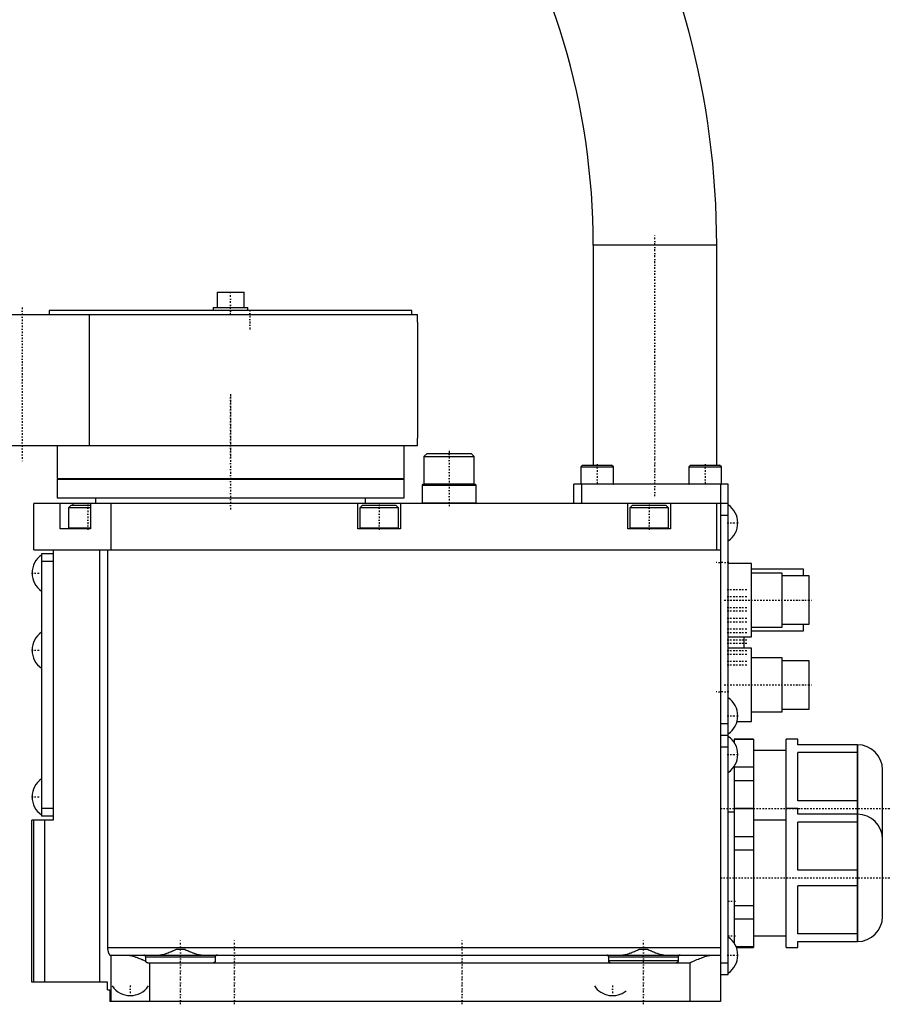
# Model space of a CAD drawing. Extents: x -342 to 171, y -1 to 583.
# Tile 2 of 3: x -55 to 171, y -1 to 254. Entities that reach past the tile are written whole.
import ezdxf

# ---------------------------------------------------------------- set-up
doc = ezdxf.new("R2010")
doc.units = 0
doc.linetypes.add('CENTER', pattern=[1.5, 0.45, -0.5, 0.05, -0.5])
doc.layers.add('AM_0', color=7, linetype='CONTINUOUS')
doc.layers.add('AM_7', color=7, linetype='CENTER')

msp = doc.modelspace()

# ---------------------------------------------------------------- linework, layer by layer
at = {"layer": 'AM_0', "color": 7, "linetype": 'CONTINUOUS'}
for p, q in [((94, 196), (94, 139)), ((126, 196), (94, 196)), ((126, 139), (126, 196)), ((-3.5, 183.8), (-3.5, 179.8)), ((-3.5, 183.8), (3.5, 183.8)), ((3.5, 179.8), (3.5, 183.8)), ((-47, 179), (-47, 178)), ((47, 179), (-47, 179)), ((-4.5, 179.8), (-4.5, 179)), ((-4.5, 179.8), (4.5, 179.8)), ((4.5, 179), (4.5, 179.8)), ((47, 178), (47, 179)), ((-214, 178), (48.48, 178)), ((-36.6, 144), (-36.6, 178)), ((48.48, 176), (48.48, 178)), ((48.5, 176), (48.48, 176)), ((48.5, 146), (48.5, 176)), ((48.48, 146), (48.5, 146)), ((48.48, 144), (48.48, 146)), ((48.48, 144), (-214, 144)), ((-45, 144), (-45, 135.5)), ((45, 135.5), (45, 144)), ((50.92, 142), (50.12, 141.2)), ((50.12, 141.2), (50.12, 134.1)), ((50.12, 141.2), (63.12, 141.2)), ((50.92, 142), (62.32, 142)), ((63.12, 141.2), (62.32, 142)), ((63.12, 134.1), (63.12, 141.2)), ((91.25, 139), (90.75, 138.5)), ((90.75, 138.5), (90.75, 134.1)), ((90.75, 138.5), (99.25, 138.5)), ((91.25, 139), (98.75, 139)), ((99.25, 138.5), (98.75, 139)), ((99.25, 134.1), (99.25, 138.5)), ((119.25, 139), (118.75, 138.5)), ((118.75, 138.5), (118.75, 134.1)), ((118.75, 138.5), (127.25, 138.5)), ((119.25, 139), (126.75, 139)), ((127.25, 138.5), (126.75, 139)), ((127.25, 134.1), (127.25, 138.5)), ((-45, 135.5), (45, 135.5)), ((-45, 135.3), (-45, 130.5)), ((-45, 135.3), (45, 135.3)), ((-41, 135.5), (-41, 135.3)), ((41, 135.3), (41, 135.5)), ((45, 130.5), (45, 135.3)), ((49.82, 134), (49.62, 133.8)), ((49.62, 133.8), (49.62, 129.2)), ((49.62, 133.8), (63.62, 133.8)), ((49.82, 134), (63.42, 134)), ((50.12, 134.1), (50.22, 134)), ((50.12, 134.1), (63.12, 134.1)), ((63.03, 134), (63.12, 134.1)), ((63.62, 133.8), (63.42, 134)), ((63.62, 129.2), (63.62, 133.8)), ((89, 129), (89, 134)), ((129, 134), (89, 134)), ((90.75, 134.1), (99.25, 134.1)), ((91, 129), (91, 134)), ((118.75, 134.1), (127.25, 134.1)), ((127, 134), (127, 0)), ((129, 7), (129, 134)), ((-45, 130.5), (45, 130.5)), ((-35, 130.5), (-35, 129)), ((35, 129), (35, 130.5)), ((-51, 117), (-51, 129)), ((129, 129), (-51, 129)), ((-44.14, 122.5), (-44.14, 129)), ((-41.4, 128.5), (-42, 127.9)), ((-42, 127.9), (-42, 122.6)), ((-36.36, 127.9), (-42, 127.9)), ((-36.36, 128.5), (-41.4, 128.5)), ((-40.89, 129), (-40.89, 128.5)), ((-36.36, 129), (-36.36, 122.5)), ((-31, 117), (-31, 129)), ((33, 122.5), (33, 129)), ((34.1, 128.5), (33.5, 127.9)), ((33.5, 127.9), (33.5, 122.6)), ((43.5, 127.9), (33.5, 127.9)), ((42.9, 128.5), (34.1, 128.5)), ((43.5, 127.9), (42.9, 128.5)), ((43.5, 122.6), (43.5, 127.9)), ((44, 129), (44, 122.5)), ((49.62, 129.2), (49.82, 129)), ((49.62, 129.2), (63.62, 129.2)), ((63.42, 129), (63.62, 129.2)), ((103, 122.5), (103, 129)), ((104.1, 128.5), (103.5, 127.9)), ((103.5, 127.9), (103.5, 122.6)), ((113.5, 127.9), (103.5, 127.9)), ((112.9, 128.5), (104.1, 128.5)), ((113.5, 127.9), (112.9, 128.5)), ((113.5, 122.6), (113.5, 127.9)), ((114, 129), (114, 122.5)), ((126, 117), (126, 129)), ((127, 126), (129, 126)), ((-36.36, 122.5), (-44.14, 122.5)), ((-36.36, 122.6), (-42, 122.6)), ((44, 122.5), (33, 122.5)), ((43.5, 122.6), (33.5, 122.6)), ((114, 122.5), (103, 122.5)), ((113.5, 122.6), (103.5, 122.6)), ((-51, 117), (127, 117)), ((-46, 116), (-49, 116)), ((-49, 116), (-49, 48)), ((-46, 117), (-46, 47)), ((-33.91, 5), (-33.91, 117)), ((-31.9, 117), (-31.9, 14)), ((-46, 114), (-49, 114)), ((135, 113.5), (129, 113.5)), ((135, 94.5), (135, 113.5)), ((148.5, 112), (135, 112)), ((143, 111), (135, 111)), ((143, 97), (143, 111)), ((150, 110.25), (143, 110.25)), ((148.5, 110.25), (148.5, 112)), ((150, 97.75), (150, 110.25)), ((135, 97), (143, 97)), ((143, 97.75), (150, 97.75)), ((148.5, 96), (148.5, 97.75)), ((129, 94.5), (135, 94.5)), ((133.1, 91.5), (133.1, 94.5)), ((135, 96), (148.5, 96)), ((135, 91.5), (129, 91.5)), ((135, 72.5), (135, 91.5)), ((143, 89), (135, 89)), ((143, 75), (143, 89)), ((150, 88.25), (143, 88.25)), ((150, 75.75), (150, 88.25)), ((135, 75), (143, 75)), ((143, 75.75), (150, 75.75)), ((127, 72), (129, 72)), ((131.27, 72.5), (135, 72.5)), ((127, 69), (129, 69)), ((135.5, 68), (130.5, 68)), ((130.5, 68), (130.5, 67.17)), ((135.5, 67.89), (130.5, 67.89)), ((135.5, 68), (135.5, 14)), ((147, 68), (144, 68)), ((144, 14), (144, 68)), ((147, 66.5), (147, 68)), ((162.51, 66.5), (147, 66.5)), ((162.47, 66.5), (162.47, 15.5)), ((162.51, 15.5), (162.51, 66.5)), ((127, 66), (129, 66)), ((144, 65), (135.5, 65)), ((147, 52.02), (147, 64.48)), ((162.47, 64.48), (147, 64.48)), ((130.5, 60.83), (130.5, 15.17)), ((135.5, 60.69), (130.5, 60.69)), ((169, 21.99), (169, 60.01)), ((135.5, 57.19), (130.5, 57.19)), ((162.47, 52.02), (147, 52.02)), ((-46, 50), (-49, 50)), ((130.5, 49), (129, 49)), ((135.5, 50), (130.5, 50)), ((135.5, 49.89), (130.5, 49.89)), ((147, 50), (144, 50)), ((147, 48.5), (147, 50)), ((162.51, 48.5), (147, 48.5)), ((-51.5, 5), (-51.5, 47)), ((-46, 47), (-51.5, 47)), ((-51.04, 5), (-51.04, 47)), ((-46, 48), (-49, 48)), ((-48.13, 5), (-48.13, 47)), ((144, 47), (135.5, 47)), ((162.47, 46.48), (147, 46.48)), ((147, 34.02), (147, 46.48)), ((135.5, 42.69), (130.5, 42.69)), ((135.5, 39.19), (130.5, 39.19)), ((162.47, 34.02), (147, 34.02)), ((162.47, 29.98), (147, 29.98)), ((147, 17.52), (147, 29.98)), ((135.5, 24.81), (130.5, 24.81)), ((135.5, 21.31), (130.5, 21.31)), ((135.5, 17), (144, 17)), ((162.47, 17.52), (147, 17.52)), ((147, 15.5), (162.51, 15.5)), ((147, 14), (147, 15.5)), ((-31.9, 14), (127, 14)), ((-14.1, 13.5), (-11.9, 13.5)), ((105.9, 13.5), (108.1, 13.5)), ((135.5, 14.11), (131.06, 14.11)), ((131.11, 14), (135.5, 14)), ((144, 14), (147, 14)), ((-31.23, 12), (127, 12)), ((-31, 0), (-31, 12)), ((-4, 11.5), (-22, 11.5)), ((-22, 10.5), (-22, 11.5)), ((-4, 11.5), (-4, 10.5)), ((116, 11.5), (98, 11.5)), ((98, 10.5), (98, 11.5)), ((116, 10.5), (98, 10.5)), ((116, 11.5), (116, 10.5)), ((-21.5, 10), (119, 10)), ((-21, 10), (-21, 0)), ((119, 10), (119, 0)), ((127, 10), (129, 10)), ((127, 7), (129, 7)), ((-31.9, 5), (-51.5, 5)), ((-31.9, 3), (-31.9, 5)), ((-31.9, 3), (-31.3, 3)), ((-31.3, 3), (-31.3, 0)), ((127, 0), (-31.3, 0))]:
    msp.add_line(p, q, dxfattribs=at)
for points in [[(-31.9, 14, 0), (-31.9, 13.99, 0), (-31.9, 13.96, 0), (-31.9, 13.93, 0), (-31.9, 13.91, 0), (-31.9, 13.9, 0), (-31.9, 13.87, 0), (-31.89, 13.84, 0), (-31.89, 13.81, 0), (-31.89, 13.78, 0), (-31.89, 13.75, 0), (-31.89, 13.74, 0), (-31.89, 13.72, 0), (-31.89, 13.69, 0), (-31.88, 13.67, 0), (-31.88, 13.64, 0), (-31.88, 13.61, 0), (-31.88, 13.58, 0), (-31.88, 13.56, 0), (-31.87, 13.55, 0), (-31.87, 13.52, 0), (-31.87, 13.49, 0), (-31.87, 13.48, 0), (-31.86, 13.46, 0), (-31.86, 13.43, 0), (-31.86, 13.4, 0), (-31.85, 13.39, 0), (-31.85, 13.38, 0), (-31.85, 13.35, 0), (-31.84, 13.32, 0), (-31.84, 13.29, 0), (-31.83, 13.26, 0), (-31.83, 13.24, 0), (-31.83, 13.22, 0), (-31.82, 13.21, 0), (-31.82, 13.18, 0), (-31.81, 13.15, 0), (-31.81, 13.13, 0), (-31.8, 13.1, 0), (-31.8, 13.07, 0), (-31.79, 13.06, 0), (-31.79, 13.05, 0), (-31.79, 13.02, 0), (-31.78, 13, 0), (-31.77, 12.97, 0), (-31.77, 12.94, 0), (-31.76, 12.92, 0), (-31.76, 12.91, 0), (-31.75, 12.9, 0), (-31.75, 12.87, 0), (-31.74, 12.85, 0), (-31.73, 12.82, 0), (-31.73, 12.8, 0), (-31.72, 12.78, 0), (-31.72, 12.77, 0), (-31.71, 12.75, 0), (-31.7, 12.73, 0), (-31.7, 12.71, 0), (-31.69, 12.69, 0), (-31.68, 12.67, 0), (-31.68, 12.65, 0), (-31.67, 12.64, 0), (-31.67, 12.63, 0), (-31.66, 12.61, 0), (-31.65, 12.59, 0), (-31.65, 12.58, 0), (-31.65, 12.57, 0), (-31.64, 12.55, 0), (-31.63, 12.53, 0), (-31.63, 12.52, 0), (-31.62, 12.51, 0), (-31.61, 12.49, 0), (-31.61, 12.47, 0), (-31.6, 12.45, 0), (-31.59, 12.44, 0), (-31.58, 12.42, 0), (-31.58, 12.41, 0), (-31.58, 12.4, 0), (-31.57, 12.38, 0), (-31.56, 12.37, 0), (-31.55, 12.35, 0), (-31.54, 12.33, 0), (-31.53, 12.32, 0), (-31.53, 12.31, 0), (-31.53, 12.3, 0), (-31.52, 12.29, 0), (-31.51, 12.27, 0), (-31.5, 12.26, 0), (-31.49, 12.24, 0), (-31.48, 12.23, 0), (-31.48, 12.22, 0), (-31.48, 12.22, 0), (-31.47, 12.2, 0), (-31.46, 12.19, 0), (-31.45, 12.18, 0), (-31.44, 12.17, 0), (-31.43, 12.16, 0), (-31.43, 12.15, 0), (-31.43, 12.14, 0), (-31.42, 12.13, 0), (-31.41, 12.12, 0), (-31.4, 12.11, 0), (-31.39, 12.1, 0), (-31.39, 12.1, 0), (-31.38, 12.09, 0), (-31.38, 12.09, 0), (-31.37, 12.08, 0), (-31.36, 12.07, 0), (-31.36, 12.07, 0), (-31.35, 12.06, 0), (-31.35, 12.06, 0), (-31.34, 12.05, 0), (-31.33, 12.05, 0), (-31.33, 12.04, 0), (-31.32, 12.04, 0), (-31.32, 12.03, 0), (-31.31, 12.03, 0), (-31.3, 12.02, 0), (-31.29, 12.02, 0), (-31.29, 12.02, 0), (-31.29, 12.01, 0), (-31.28, 12.01, 0), (-31.27, 12.01, 0), (-31.27, 12.01, 0), (-31.26, 12, 0), (-31.25, 12, 0), (-31.25, 12, 0), (-31.25, 12, 0), (-31.24, 12, 0), (-31.23, 12, 0), (-31.23, 12, 0)], [(-18.83, 12, 0), (-18.72, 12, 0), (-18.48, 12.02, 0), (-18.24, 12.05, 0), (-18.12, 12.06, 0), (-18, 12.09, 0), (-17.75, 12.14, 0), (-17.49, 12.2, 0), (-17.23, 12.27, 0), (-16.97, 12.35, 0), (-16.71, 12.44, 0), (-16.57, 12.48, 0), (-16.44, 12.53, 0), (-16.17, 12.63, 0), (-15.89, 12.73, 0), (-15.62, 12.84, 0), (-15.34, 12.96, 0), (-15.07, 13.07, 0), (-14.93, 13.13, 0), (-14.79, 13.19, 0), (-14.51, 13.32, 0), (-14.23, 13.44, 0), (-14.1, 13.5, 0)], [(-11.9, 13.5, 0), (-11.77, 13.44, 0), (-11.49, 13.32, 0), (-11.21, 13.19, 0), (-11.07, 13.13, 0), (-10.93, 13.07, 0), (-10.66, 12.96, 0), (-10.38, 12.84, 0), (-10.11, 12.73, 0), (-9.83, 12.63, 0), (-9.56, 12.53, 0), (-9.43, 12.48, 0), (-9.29, 12.44, 0), (-9.03, 12.35, 0), (-8.77, 12.27, 0), (-8.51, 12.2, 0), (-8.25, 12.14, 0), (-8, 12.09, 0), (-7.88, 12.06, 0), (-7.76, 12.05, 0), (-7.52, 12.02, 0), (-7.28, 12, 0), (-7.17, 12, 0)], [(101.17, 12, 0), (101.28, 12, 0), (101.52, 12.02, 0), (101.76, 12.05, 0), (101.88, 12.06, 0), (102, 12.09, 0), (102.25, 12.14, 0), (102.51, 12.2, 0), (102.77, 12.27, 0), (103.03, 12.35, 0), (103.29, 12.44, 0), (103.43, 12.48, 0), (103.56, 12.53, 0), (103.83, 12.63, 0), (104.11, 12.73, 0), (104.38, 12.84, 0), (104.66, 12.96, 0), (104.93, 13.07, 0), (105.07, 13.13, 0), (105.21, 13.19, 0), (105.49, 13.32, 0), (105.77, 13.44, 0), (105.9, 13.5, 0)], [(108.1, 13.5, 0), (108.23, 13.44, 0), (108.51, 13.32, 0), (108.79, 13.19, 0), (108.93, 13.13, 0), (109.07, 13.07, 0), (109.34, 12.96, 0), (109.62, 12.84, 0), (109.89, 12.73, 0), (110.17, 12.63, 0), (110.44, 12.53, 0), (110.57, 12.48, 0), (110.71, 12.44, 0), (110.97, 12.35, 0), (111.23, 12.27, 0), (111.49, 12.2, 0), (111.75, 12.14, 0), (112, 12.09, 0), (112.12, 12.06, 0), (112.24, 12.05, 0), (112.48, 12.02, 0), (112.72, 12, 0), (112.83, 12, 0)], [(-27, 12, 0), (-26.88, 12, 0), (-26.63, 11.98, 0), (-26.37, 11.95, 0), (-26.25, 11.93, 0), (-26.11, 11.91, 0), (-25.85, 11.86, 0), (-25.58, 11.79, 0), (-25.31, 11.72, 0), (-25.03, 11.63, 0), (-24.75, 11.54, 0), (-24.61, 11.5, 0), (-24.46, 11.45, 0), (-24.18, 11.34, 0), (-23.89, 11.23, 0), (-23.6, 11.12, 0), (-23.31, 11, 0), (-23.02, 10.88, 0), (-22.87, 10.82, 0), (-22.72, 10.76, 0), (-22.43, 10.63, 0), (-22.14, 10.51, 0), (-22, 10.44, 0)], [(-22, 11.5, 0), (-22, 11.5, 0), (-22, 11.51, 0), (-22, 11.52, 0), (-22, 11.53, 0), (-22, 11.53, 0), (-22, 11.54, 0), (-22, 11.55, 0), (-22, 11.56, 0), (-22, 11.57, 0), (-22.01, 11.58, 0), (-22.01, 11.58, 0), (-22.01, 11.58, 0), (-22.01, 11.59, 0), (-22.01, 11.6, 0), (-22.02, 11.63, 0), (-22.02, 11.65, 0), (-22.03, 11.68, 0), (-22.05, 11.72, 0), (-22.07, 11.76, 0), (-22.1, 11.8, 0), (-22.13, 11.83, 0), (-22.16, 11.86, 0), (-22.17, 11.88, 0), (-22.19, 11.89, 0), (-22.22, 11.92, 0), (-22.26, 11.94, 0), (-22.29, 11.96, 0), (-22.33, 11.97, 0), (-22.37, 11.98, 0), (-22.39, 11.99, 0), (-22.41, 11.99, 0), (-22.44, 12, 0), (-22.48, 12, 0), (-22.5, 12, 0)], [(-22, 10.44, 0), (-22, 10.45, 0), (-22, 10.47, 0), (-22, 10.49, 0), (-22, 10.5, 0)], [(-21.5, 10, 0), (-21.5, 10, 0), (-21.51, 10, 0), (-21.52, 10, 0), (-21.52, 10, 0), (-21.52, 10, 0), (-21.53, 10, 0), (-21.54, 10, 0), (-21.54, 10, 0), (-21.55, 10, 0), (-21.56, 10, 0), (-21.56, 10, 0), (-21.56, 10, 0), (-21.57, 10, 0), (-21.58, 10.01, 0), (-21.58, 10.01, 0), (-21.59, 10.01, 0), (-21.6, 10.01, 0), (-21.6, 10.01, 0), (-21.6, 10.01, 0), (-21.61, 10.01, 0), (-21.62, 10.01, 0), (-21.62, 10.01, 0), (-21.62, 10.02, 0), (-21.63, 10.02, 0), (-21.64, 10.02, 0), (-21.64, 10.02, 0), (-21.64, 10.02, 0), (-21.65, 10.02, 0), (-21.65, 10.02, 0), (-21.66, 10.03, 0), (-21.67, 10.03, 0), (-21.67, 10.03, 0), (-21.68, 10.03, 0), (-21.68, 10.03, 0), (-21.69, 10.04, 0), (-21.69, 10.04, 0), (-21.7, 10.04, 0), (-21.71, 10.04, 0), (-21.71, 10.05, 0), (-21.72, 10.05, 0), (-21.72, 10.05, 0), (-21.72, 10.05, 0), (-21.73, 10.06, 0), (-21.74, 10.06, 0), (-21.74, 10.06, 0), (-21.75, 10.07, 0), (-21.75, 10.07, 0), (-21.75, 10.07, 0), (-21.76, 10.07, 0), (-21.77, 10.08, 0), (-21.77, 10.08, 0), (-21.78, 10.08, 0), (-21.78, 10.09, 0), (-21.79, 10.09, 0), (-21.79, 10.09, 0), (-21.79, 10.1, 0), (-21.8, 10.1, 0), (-21.8, 10.1, 0), (-21.81, 10.11, 0), (-21.82, 10.11, 0), (-21.82, 10.11, 0), (-21.82, 10.12, 0), (-21.83, 10.12, 0), (-21.83, 10.12, 0), (-21.83, 10.13, 0), (-21.84, 10.13, 0), (-21.84, 10.13, 0), (-21.85, 10.14, 0), (-21.85, 10.14, 0), (-21.85, 10.14, 0), (-21.85, 10.15, 0), (-21.86, 10.15, 0), (-21.86, 10.16, 0), (-21.87, 10.16, 0), (-21.87, 10.17, 0), (-21.87, 10.17, 0), (-21.88, 10.17, 0), (-21.88, 10.18, 0), (-21.89, 10.18, 0), (-21.89, 10.19, 0), (-21.89, 10.19, 0), (-21.9, 10.2, 0), (-21.9, 10.2, 0), (-21.9, 10.2, 0), (-21.91, 10.21, 0), (-21.91, 10.21, 0), (-21.91, 10.22, 0), (-21.92, 10.22, 0), (-21.92, 10.23, 0), (-21.92, 10.23, 0), (-21.92, 10.24, 0), (-21.93, 10.24, 0), (-21.93, 10.25, 0), (-21.93, 10.25, 0), (-21.94, 10.26, 0), (-21.94, 10.27, 0), (-21.94, 10.27, 0), (-21.94, 10.27, 0), (-21.95, 10.28, 0), (-21.95, 10.28, 0), (-21.95, 10.29, 0), (-21.96, 10.3, 0), (-21.96, 10.3, 0), (-21.96, 10.31, 0), (-21.96, 10.31, 0), (-21.96, 10.32, 0), (-21.97, 10.32, 0), (-21.97, 10.32, 0), (-21.97, 10.33, 0), (-21.97, 10.33, 0), (-21.97, 10.34, 0), (-21.98, 10.34, 0), (-21.98, 10.35, 0), (-21.98, 10.35, 0), (-21.98, 10.36, 0), (-21.98, 10.37, 0), (-21.98, 10.37, 0), (-21.99, 10.38, 0), (-21.99, 10.38, 0), (-21.99, 10.39, 0), (-21.99, 10.39, 0), (-21.99, 10.4, 0), (-21.99, 10.41, 0), (-21.99, 10.41, 0), (-21.99, 10.42, 0), (-21.99, 10.42, 0), (-21.99, 10.43, 0), (-22, 10.43, 0), (-22, 10.44, 0), (-22, 10.44, 0)], [(-4, 10.5, 0), (-4, 10.5, 0), (-4, 10.49, 0), (-4, 10.48, 0), (-4, 10.48, 0), (-4, 10.48, 0), (-4, 10.47, 0), (-4, 10.46, 0), (-4, 10.46, 0), (-4, 10.45, 0), (-4, 10.44, 0), (-4, 10.44, 0), (-4, 10.43, 0), (-4.01, 10.43, 0), (-4.01, 10.42, 0), (-4.01, 10.41, 0), (-4.01, 10.41, 0), (-4.01, 10.4, 0), (-4.01, 10.4, 0), (-4.01, 10.39, 0), (-4.01, 10.38, 0), (-4.02, 10.38, 0), (-4.02, 10.37, 0), (-4.02, 10.37, 0), (-4.02, 10.36, 0), (-4.02, 10.36, 0), (-4.02, 10.35, 0), (-4.02, 10.35, 0), (-4.03, 10.34, 0), (-4.03, 10.34, 0), (-4.03, 10.33, 0), (-4.03, 10.32, 0), (-4.04, 10.31, 0), (-4.04, 10.31, 0), (-4.04, 10.31, 0), (-4.04, 10.3, 0), (-4.04, 10.29, 0), (-4.05, 10.29, 0), (-4.05, 10.28, 0), (-4.05, 10.27, 0), (-4.06, 10.27, 0), (-4.06, 10.27, 0), (-4.06, 10.26, 0), (-4.06, 10.25, 0), (-4.07, 10.25, 0), (-4.07, 10.24, 0), (-4.08, 10.24, 0), (-4.08, 10.23, 0), (-4.08, 10.23, 0), (-4.08, 10.22, 0), (-4.09, 10.22, 0), (-4.09, 10.21, 0), (-4.1, 10.21, 0), (-4.1, 10.2, 0), (-4.1, 10.2, 0), (-4.1, 10.19, 0), (-4.11, 10.19, 0), (-4.11, 10.18, 0), (-4.12, 10.18, 0), (-4.12, 10.17, 0), (-4.13, 10.17, 0), (-4.13, 10.16, 0), (-4.13, 10.16, 0), (-4.14, 10.16, 0), (-4.14, 10.15, 0), (-4.14, 10.15, 0), (-4.15, 10.15, 0), (-4.15, 10.14, 0), (-4.16, 10.14, 0), (-4.16, 10.13, 0), (-4.16, 10.13, 0), (-4.17, 10.13, 0), (-4.17, 10.12, 0), (-4.18, 10.12, 0), (-4.18, 10.11, 0), (-4.19, 10.11, 0), (-4.19, 10.11, 0), (-4.2, 10.1, 0), (-4.2, 10.1, 0), (-4.21, 10.09, 0), (-4.21, 10.09, 0), (-4.22, 10.09, 0), (-4.23, 10.08, 0), (-4.23, 10.08, 0), (-4.23, 10.08, 0), (-4.24, 10.07, 0), (-4.24, 10.07, 0), (-4.25, 10.07, 0), (-4.26, 10.06, 0), (-4.26, 10.06, 0), (-4.27, 10.06, 0), (-4.27, 10.06, 0), (-4.28, 10.05, 0), (-4.28, 10.05, 0), (-4.29, 10.05, 0), (-4.3, 10.04, 0), (-4.3, 10.04, 0), (-4.31, 10.04, 0), (-4.31, 10.04, 0), (-4.32, 10.03, 0), (-4.32, 10.03, 0), (-4.33, 10.03, 0), (-4.34, 10.03, 0), (-4.35, 10.02, 0), (-4.35, 10.02, 0), (-4.35, 10.02, 0), (-4.36, 10.02, 0), (-4.37, 10.02, 0), (-4.37, 10.02, 0), (-4.37, 10.02, 0), (-4.38, 10.01, 0), (-4.39, 10.01, 0), (-4.39, 10.01, 0), (-4.4, 10.01, 0), (-4.4, 10.01, 0), (-4.41, 10.01, 0), (-4.42, 10.01, 0), (-4.42, 10.01, 0), (-4.43, 10, 0), (-4.44, 10, 0), (-4.44, 10, 0), (-4.45, 10, 0), (-4.45, 10, 0), (-4.46, 10, 0), (-4.47, 10, 0), (-4.48, 10, 0), (-4.48, 10, 0), (-4.48, 10, 0), (-4.49, 10, 0), (-4.5, 10, 0), (-4.5, 10, 0)], [(-3.5, 12, 0), (-3.52, 12, 0), (-3.56, 12, 0), (-3.59, 11.99, 0), (-3.61, 11.99, 0), (-3.63, 11.98, 0), (-3.67, 11.97, 0), (-3.71, 11.96, 0), (-3.74, 11.94, 0), (-3.78, 11.92, 0), (-3.81, 11.89, 0), (-3.83, 11.88, 0), (-3.84, 11.86, 0), (-3.87, 11.83, 0), (-3.9, 11.8, 0), (-3.93, 11.76, 0), (-3.95, 11.72, 0), (-3.97, 11.68, 0), (-3.98, 11.65, 0), (-3.98, 11.63, 0), (-3.99, 11.6, 0), (-3.99, 11.59, 0), (-3.99, 11.58, 0), (-3.99, 11.58, 0), (-3.99, 11.58, 0), (-4, 11.57, 0), (-4, 11.56, 0), (-4, 11.55, 0), (-4, 11.54, 0), (-4, 11.53, 0), (-4, 11.53, 0), (-4, 11.52, 0), (-4, 11.51, 0), (-4, 11.5, 0), (-4, 11.5, 0)], [(98, 11.5, 0), (98, 11.5, 0), (98, 11.51, 0), (98, 11.52, 0), (98, 11.53, 0), (98, 11.53, 0), (98, 11.54, 0), (98, 11.55, 0), (98, 11.56, 0), (98, 11.57, 0), (97.99, 11.58, 0), (97.99, 11.58, 0), (97.99, 11.58, 0), (97.99, 11.59, 0), (97.99, 11.6, 0), (97.98, 11.63, 0), (97.98, 11.65, 0), (97.97, 11.68, 0), (97.95, 11.72, 0), (97.93, 11.76, 0), (97.9, 11.8, 0), (97.87, 11.83, 0), (97.84, 11.86, 0), (97.83, 11.88, 0), (97.81, 11.89, 0), (97.78, 11.92, 0), (97.74, 11.94, 0), (97.71, 11.96, 0), (97.67, 11.97, 0), (97.63, 11.98, 0), (97.61, 11.99, 0), (97.59, 11.99, 0), (97.56, 12, 0), (97.52, 12, 0), (97.5, 12, 0)], [(98.5, 10, 0), (98.5, 10, 0), (98.49, 10, 0), (98.48, 10, 0), (98.48, 10, 0), (98.48, 10, 0), (98.47, 10, 0), (98.46, 10, 0), (98.45, 10, 0), (98.45, 10, 0), (98.44, 10, 0), (98.44, 10, 0), (98.43, 10, 0), (98.42, 10.01, 0), (98.42, 10.01, 0), (98.41, 10.01, 0), (98.4, 10.01, 0), (98.4, 10.01, 0), (98.39, 10.01, 0), (98.39, 10.01, 0), (98.38, 10.01, 0), (98.37, 10.02, 0), (98.37, 10.02, 0), (98.37, 10.02, 0), (98.36, 10.02, 0), (98.35, 10.02, 0), (98.35, 10.02, 0), (98.35, 10.02, 0), (98.34, 10.03, 0), (98.33, 10.03, 0), (98.32, 10.03, 0), (98.32, 10.03, 0), (98.31, 10.04, 0), (98.31, 10.04, 0), (98.3, 10.04, 0), (98.3, 10.04, 0), (98.29, 10.05, 0), (98.28, 10.05, 0), (98.28, 10.05, 0), (98.27, 10.06, 0), (98.27, 10.06, 0), (98.26, 10.06, 0), (98.26, 10.06, 0), (98.25, 10.07, 0), (98.24, 10.07, 0), (98.24, 10.07, 0), (98.23, 10.08, 0), (98.23, 10.08, 0), (98.23, 10.08, 0), (98.22, 10.09, 0), (98.21, 10.09, 0), (98.21, 10.09, 0), (98.2, 10.1, 0), (98.2, 10.1, 0), (98.19, 10.11, 0), (98.19, 10.11, 0), (98.18, 10.11, 0), (98.18, 10.12, 0), (98.17, 10.12, 0), (98.17, 10.13, 0), (98.16, 10.13, 0), (98.16, 10.13, 0), (98.16, 10.14, 0), (98.15, 10.14, 0), (98.15, 10.15, 0), (98.14, 10.15, 0), (98.14, 10.15, 0), (98.14, 10.16, 0), (98.13, 10.16, 0), (98.13, 10.16, 0), (98.13, 10.17, 0), (98.12, 10.17, 0), (98.12, 10.18, 0), (98.11, 10.18, 0), (98.11, 10.19, 0), (98.1, 10.19, 0), (98.1, 10.2, 0), (98.1, 10.2, 0), (98.1, 10.21, 0), (98.09, 10.21, 0), (98.09, 10.22, 0), (98.08, 10.22, 0), (98.08, 10.23, 0), (98.08, 10.23, 0), (98.08, 10.24, 0), (98.07, 10.24, 0), (98.07, 10.25, 0), (98.06, 10.25, 0), (98.06, 10.26, 0), (98.06, 10.27, 0), (98.06, 10.27, 0), (98.05, 10.27, 0), (98.05, 10.28, 0), (98.05, 10.29, 0), (98.04, 10.29, 0), (98.04, 10.3, 0), (98.04, 10.31, 0), (98.04, 10.31, 0), (98.04, 10.31, 0), (98.03, 10.32, 0), (98.03, 10.33, 0), (98.03, 10.34, 0), (98.03, 10.34, 0), (98.02, 10.35, 0), (98.02, 10.35, 0), (98.02, 10.36, 0), (98.02, 10.36, 0), (98.02, 10.37, 0), (98.02, 10.37, 0), (98.02, 10.38, 0), (98.01, 10.38, 0), (98.01, 10.39, 0), (98.01, 10.4, 0), (98.01, 10.4, 0), (98.01, 10.41, 0), (98.01, 10.41, 0), (98.01, 10.42, 0), (98.01, 10.43, 0), (98, 10.43, 0), (98, 10.44, 0), (98, 10.44, 0), (98, 10.45, 0), (98, 10.46, 0), (98, 10.46, 0), (98, 10.47, 0), (98, 10.48, 0), (98, 10.48, 0), (98, 10.48, 0), (98, 10.49, 0), (98, 10.5, 0), (98, 10.5, 0)], [(116, 10.5, 0), (116, 10.5, 0), (116, 10.49, 0), (116, 10.48, 0), (116, 10.48, 0), (116, 10.48, 0), (116, 10.47, 0), (116, 10.46, 0), (116, 10.46, 0), (116, 10.45, 0), (116, 10.44, 0), (116, 10.44, 0), (116, 10.43, 0), (115.99, 10.43, 0), (115.99, 10.42, 0), (115.99, 10.41, 0), (115.99, 10.41, 0), (115.99, 10.4, 0), (115.99, 10.4, 0), (115.99, 10.39, 0), (115.99, 10.38, 0), (115.98, 10.38, 0), (115.98, 10.37, 0), (115.98, 10.37, 0), (115.98, 10.36, 0), (115.98, 10.36, 0), (115.98, 10.35, 0), (115.98, 10.35, 0), (115.97, 10.34, 0), (115.97, 10.34, 0), (115.97, 10.33, 0), (115.97, 10.32, 0), (115.96, 10.31, 0), (115.96, 10.31, 0), (115.96, 10.31, 0), (115.96, 10.3, 0), (115.96, 10.29, 0), (115.95, 10.29, 0), (115.95, 10.28, 0), (115.95, 10.27, 0), (115.94, 10.27, 0), (115.94, 10.27, 0), (115.94, 10.26, 0), (115.94, 10.25, 0), (115.93, 10.25, 0), (115.93, 10.24, 0), (115.92, 10.24, 0), (115.92, 10.23, 0), (115.92, 10.23, 0), (115.92, 10.22, 0), (115.91, 10.22, 0), (115.91, 10.21, 0), (115.9, 10.21, 0), (115.9, 10.2, 0), (115.9, 10.2, 0), (115.9, 10.19, 0), (115.89, 10.19, 0), (115.89, 10.18, 0), (115.88, 10.18, 0), (115.88, 10.17, 0), (115.87, 10.17, 0), (115.87, 10.16, 0), (115.87, 10.16, 0), (115.86, 10.16, 0), (115.86, 10.15, 0), (115.86, 10.15, 0), (115.85, 10.15, 0), (115.85, 10.14, 0), (115.84, 10.14, 0), (115.84, 10.13, 0), (115.84, 10.13, 0), (115.83, 10.13, 0), (115.83, 10.12, 0), (115.82, 10.12, 0), (115.82, 10.11, 0), (115.81, 10.11, 0), (115.81, 10.11, 0), (115.8, 10.1, 0), (115.8, 10.1, 0), (115.79, 10.09, 0), (115.79, 10.09, 0), (115.78, 10.09, 0), (115.77, 10.08, 0), (115.77, 10.08, 0), (115.77, 10.08, 0), (115.76, 10.07, 0), (115.76, 10.07, 0), (115.75, 10.07, 0), (115.74, 10.06, 0), (115.74, 10.06, 0), (115.73, 10.06, 0), (115.73, 10.06, 0), (115.72, 10.05, 0), (115.72, 10.05, 0), (115.71, 10.05, 0), (115.7, 10.04, 0), (115.7, 10.04, 0), (115.69, 10.04, 0), (115.69, 10.04, 0), (115.68, 10.03, 0), (115.68, 10.03, 0), (115.67, 10.03, 0), (115.66, 10.03, 0), (115.65, 10.02, 0), (115.65, 10.02, 0), (115.65, 10.02, 0), (115.64, 10.02, 0), (115.63, 10.02, 0), (115.63, 10.02, 0), (115.63, 10.02, 0), (115.62, 10.01, 0), (115.61, 10.01, 0), (115.61, 10.01, 0), (115.6, 10.01, 0), (115.6, 10.01, 0), (115.59, 10.01, 0), (115.58, 10.01, 0), (115.58, 10.01, 0), (115.57, 10, 0), (115.56, 10, 0), (115.56, 10, 0), (115.55, 10, 0), (115.55, 10, 0), (115.54, 10, 0), (115.53, 10, 0), (115.52, 10, 0), (115.52, 10, 0), (115.52, 10, 0), (115.51, 10, 0), (115.5, 10, 0), (115.5, 10, 0)], [(116.5, 12, 0), (116.48, 12, 0), (116.44, 12, 0), (116.41, 11.99, 0), (116.39, 11.99, 0), (116.37, 11.98, 0), (116.33, 11.97, 0), (116.29, 11.96, 0), (116.26, 11.94, 0), (116.22, 11.92, 0), (116.19, 11.89, 0), (116.17, 11.88, 0), (116.16, 11.86, 0), (116.13, 11.83, 0), (116.1, 11.8, 0), (116.07, 11.76, 0), (116.05, 11.72, 0), (116.03, 11.68, 0), (116.02, 11.65, 0), (116.02, 11.63, 0), (116.01, 11.6, 0), (116.01, 11.59, 0), (116.01, 11.58, 0), (116.01, 11.58, 0), (116.01, 11.58, 0), (116, 11.57, 0), (116, 11.56, 0), (116, 11.55, 0), (116, 11.54, 0), (116, 11.53, 0), (116, 11.53, 0), (116, 11.52, 0), (116, 11.51, 0), (116, 11.5, 0), (116, 11.5, 0)], [(119, 10, 0), (119.17, 10.07, 0), (119.5, 10.23, 0), (119.85, 10.38, 0), (120.02, 10.45, 0), (120.19, 10.53, 0), (120.54, 10.68, 0), (120.89, 10.83, 0), (121.24, 10.97, 0), (121.58, 11.12, 0), (121.93, 11.25, 0), (122.1, 11.32, 0), (122.28, 11.38, 0), (122.62, 11.5, 0), (122.95, 11.61, 0), (123.29, 11.71, 0), (123.61, 11.8, 0), (123.93, 11.87, 0), (124.09, 11.91, 0), (124.25, 11.93, 0), (124.55, 11.97, 0), (124.73, 11.99, 0), (124.78, 11.99, 0), (124.83, 12, 0), (124.85, 12, 0), (124.88, 12, 0), (124.93, 12, 0), (124.98, 12, 0), (125, 12, 0)]]:
    msp.add_polyline3d(points, dxfattribs=at)
for centre, radius, start, end in [((-90, 196), 216, 0, 59.0267), ((-90, 196), 184, 0, 65.9453), ((90.85, 134.1), 0.1, 180, 270), ((99.15, 134.1), 0.1, 270, 0), ((118.85, 134.1), 0.1, 180, 270), ((127.15, 134.1), 0.1, 270, 0), ((125.8, 124), 5.67, 304.3588, 55.6412), ((-41.9, 122.6), 0.1, 180, 270), ((33.6, 122.6), 0.1, 180, 270), ((43.4, 122.6), 0.1, 270, 0), ((103.6, 122.6), 0.1, 180, 270), ((113.4, 122.6), 0.1, 270, 0), ((-45.8, 111), 5.67, 124.3588, 235.6412), ((-45.8, 91), 5.67, 124.3588, 235.6412), ((125.8, 74), 5.67, 304.3588, 55.6412), ((125.8, 64), 5.67, 304.3588, 55.6412), ((162.51, 60.01), 6.49, 0, 90), ((-45.8, 53), 5.67, 124.3588, 235.6412), ((162.51, 42.01), 6.49, 0, 90), ((162.51, 21.99), 6.49, 270, 0), ((125.8, 12), 5.67, 304.3588, 55.6412), ((-22.5, 11.5), 0.5, 0, 90), ((-3.5, 11.5), 0.5, 90, 180), ((97.5, 11.5), 0.5, 0, 90), ((116.5, 11.5), 0.5, 90, 180), ((-26, 7.17), 5.67, 213.9924, 326.0076), ((99, 7.17), 5.67, 213.9924, 308.1181)]:
    msp.add_arc(centre, radius, start, end, dxfattribs=at)
at = {"layer": 'AM_7', "color": 4, "linetype": 'CENTER'}
for p, q in [((110, 130.9), (110, 199.1)), ((0, 177.95), (0, 184.04)), ((-54, 179.82), (-54, 139.68)), ((5, 179.25), (5, 173.75)), ((0, 157.35), (0, 127.42)), ((0, 156.72), (0, 140.78)), ((56.62, 142.65), (56.62, 128.35)), ((95, 139.25), (95, 133.75)), ((123, 139.25), (123, 133.75)), ((-37, 128.8), (-37, 122.2)), ((38.5, 128.8), (38.5, 122.2)), ((108.5, 128.8), (108.5, 122.2)), ((128.67, 124), (131.6, 124)), ((129.15, 113.75), (125.85, 113.75)), ((-51.6, 111), (-48.67, 111)), ((128.75, 106.76), (134.25, 106.76)), ((128.75, 104.89), (134.25, 104.89)), ((127.95, 104), (151.05, 104)), ((128.75, 103.97), (134.25, 103.97)), ((128.75, 102.1), (134.25, 102.1)), ((128.75, 101.18), (134.25, 101.18)), ((128.75, 99.31), (134.25, 99.31)), ((128.75, 98.39), (134.25, 98.39)), ((128.75, 96.52), (134.25, 96.52)), ((128.75, 95.6), (134.25, 95.6)), ((128.75, 93.73), (134.25, 93.73)), ((128.75, 92.81), (134.25, 92.81)), ((-51.6, 91), (-48.67, 91)), ((128.75, 90.94), (134.25, 90.94)), ((128.75, 90.02), (134.25, 90.02)), ((128.75, 88.15), (134.25, 88.15)), ((128.75, 87.23), (134.25, 87.23)), ((127.95, 82), (151.05, 82)), ((129.15, 80.25), (125.85, 80.25)), ((128.67, 74), (131.6, 74)), ((128.67, 64), (131.6, 64)), ((-51.6, 53), (-48.67, 53)), ((127, 50), (171, 50)), ((127, 32), (171, 32)), ((128.9, 26), (131.1, 26)), ((-13, -0.75), (-13, 15.75)), ((1, -0.75), (1, 15.75)), ((60, -0.75), (60, 15.75)), ((107, -0.75), (107, 15.75)), ((128.9, 17), (131.1, 17)), ((128.67, 12), (131.6, 12)), ((-26, 4.12), (-26, 1.38)), ((99, 4.12), (99, 1.38))]:
    msp.add_line(p, q, dxfattribs=at)

doc.saveas('drawing.dxf')
